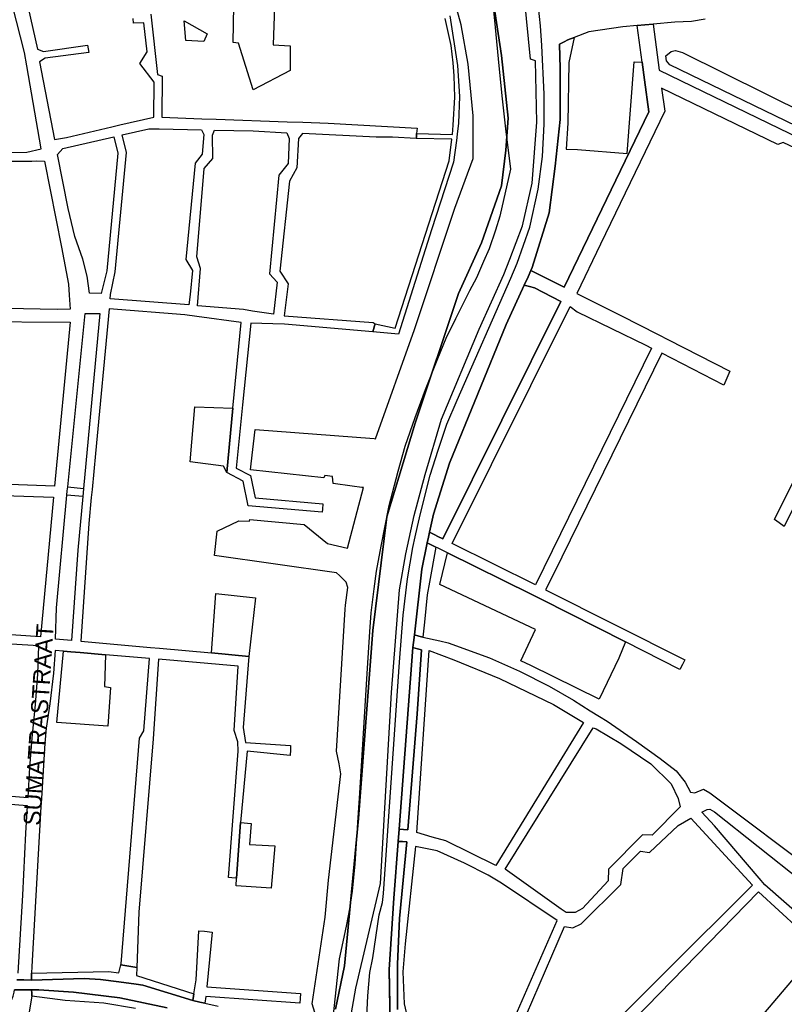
# Model space of a CAD drawing. Header units: metres. Extents: x 89872 to 99175, y 455036 to 468911.
# Tile 88 of 196: x 95121 to 95569, y 464053 to 464629. Entities that reach past the tile are written whole.
import ezdxf
from ezdxf.enums import TextEntityAlignment as Align

# ---------------------------------------------------------------- set-up
doc = ezdxf.new("R2010")
doc.units = ezdxf.units.M
for name, color, linetype in [('Gemeentegrenzen', 7, 'KG-GEMEENTE'), ('Straatnamen', 7, 'Continuous'), ('Wegdeel doorgaand', 1, 'Continuous')]:
    doc.layers.add(name, color=color, linetype=linetype)
doc.layers.add('Waterdeel', color=7, linetype='Continuous', true_color=0x00aaff)
doc.layers.add('Wegdeel', color=7, linetype='Continuous', true_color=0x9a9a9a)
doc.linetypes.add('KG-GEMEENTE', pattern='A,1,-2.25,[5,NLCS.SHX,S=1,R=0,X=0,Y=0],-2.25', length=5.5)

msp = doc.modelspace()

# ---------------------------------------------------------------- linework, layer by layer
at = {"layer": 'Gemeentegrenzen', "flags": 128}
msp.add_lwpolyline([(91985.81, 461811.85), (91972.57, 462039.53), (91971.6, 462056.3), (91967.49, 462128.63), (91962.83, 462210.97), (91960.34, 462254.93), (91958.38, 462287.72), (91957.54, 462303.5), (91953.25, 462376.82), (91949.07, 462450.57), (91945.57, 462510.65), (91945.53, 462511.41), (91944.05, 462536.8), (91939.65, 462613.05), (91939.1, 462623.35), (91938.57, 462631.45), (91938.23, 462636.98), (91937.67, 462642.89), (91936.85, 462652.09), (91936.52, 462654.38), (91935.98, 462657.99), (91935.33, 462663.56), (91934.45, 462669.41), (91933.8, 462674.81), (91933.05, 462679.59), (91932.12, 462684.85), (91931.02, 462690.8), (91930.09, 462696.64), (91928.92, 462701.54), (91927.67, 462706.73), (91926.53, 462711.8), (91925.24, 462717.4), (91923.73, 462722.43), (91922.33, 462727.7), (91920.92, 462732.71), (91919.31, 462738.23), (91915.52, 462749.56), (91913.84, 462754.96), (91910.59, 462763.16), (91900, 462756.63), (91894.27, 462753.1), (91893.41, 462752.56), (91893.08, 462752.35), (91884, 462746.62), (91876.06, 462741.71), (91871.9, 462739.14), (91859.4, 462731.41), (91857.07, 462730.38), (91854.17, 462729.67), (91840.7, 462727.72), (91801.69, 462720.65), (91743.12, 462709.89), (91742.28, 462716.24), (91723.98, 462713.51), (91721.47, 462713.14), (91720.03, 462712.92), (91719.53, 462715.26), (91717.01, 462726.9), (91710.31, 462748.15), (91708.08, 462760.41), (91708.41, 462802.88), (91701.05, 462801.8), (91700.15, 462801.67), (91694.18, 462809.59), (91686.69, 462814.41), (91673.3, 462814.88), (91656.6, 462811.35), (91643.73, 462809.01), (91625.38, 462808.56), (91618.79, 462800.58), (91616.38, 462798.02), (91547.8, 462797.16), (91535.89, 462797.01), (91533.97, 462796.98), (91532.91, 462796.98), (91492.23, 462796.74), (91467.4, 462766.42), (91427.24, 462713.3), (91393.47, 462668.65), (91384.92, 462657.34), (91345.12, 462601.61), (91322.75, 462570.28), (91311.3, 462554.1), (91298.16, 462535.1), (91240.59, 462451.23), (91199.39, 462390.97), (91179.79, 462362.29), (91160.33, 462333.57), (91116.85, 462270.02), (91100.95, 462246.71), (91075.23, 462209.11), (91051.88, 462174.92), (91033.16, 462147.46), (91019.52, 462127.52), (90993.15, 462089.17), (90959.24, 462039.53), (90924.92, 461989.3), (90854.66, 461891.45), (90848.48, 461882.28), (90843.78, 461875.03), (90834.61, 461861.6), (90817.06, 461835.96), (90811.97, 461836.6), (90802.84, 461837.74), (90801.07, 461837.96), (90760.92, 461842.97), (90699.32, 461850.65), (90696.92, 461850.95), (90695.83, 461851.08), (90678.28, 461853.27), (90675.91, 461853.57), (90672.92, 461853.94), (90670.47, 461854.25), (90666.84, 461854.7), (90664.35, 461855.01), (90664.01, 461855.05), (90609.06, 461861.91), (90479.28, 461799.79), (90472.29, 461804.82), (90462.06, 461812.15), (90453.36, 461818.46), (90438.82, 461828.9), (90419.02, 461844.35), (90421.38, 461847.24), (90429.77, 461949.31), (90429.54, 461950.1), (90406.8, 462028.72), (90405.32, 462036.59), (90404.76, 462039.53), (90393.73, 462098.21), (90392.3, 462105.79), (90384.04, 462159.12), (90392.42, 462305.56), (90391.99, 462305.98), (90370.47, 462327.07), (90399.99, 462360.63), (90422.7, 462386.62), (90434.72, 462401.41), (90436.55, 462403.6), (90435.45, 462404.75), (90419.84, 462421.08), (90403.64, 462438.52), (90393.79, 462449.24), (90393.71, 462449.33), (90386.15, 462467.2), (90374.47, 462495.6), (90363.46, 462525.49), (90355.96, 462545.83), (90348.73, 462563.94), (90333.81, 462601.31), (90333.12, 462603.04), (90318.97, 462638.48), (90318.87, 462638.7), (90313.58, 462651.96), (90281.92, 462735.54), (90267.14, 462773.68), (90265.29, 462797.2), (90265.01, 462800.73), (90264.77, 462803.83), (90264.66, 462805.22), (90240.77, 462869.48), (90208.47, 462948.15), (90171.15, 463039.41), (90171.1, 463039.53), (90162.16, 463061.39), (90153.37, 463082.88), (90133.53, 463130.56), (90133.48, 463130.7), (90126.29, 463147.97), (90105.85, 463197.09), (90105.84, 463197.12), (90102.3, 463205.62), (90099.75, 463211.73), (90114.01, 463299.45), (90115.39, 463307.17), (90116.59, 463313.87), (90117.35, 463318.08), (90126.99, 463371.94), (90167.36, 463420.21), (90209.48, 463471.04), (90213.6, 463476.02), (90245.14, 463510.53), (90303.59, 463572.17), (90304.37, 463573), (90450.55, 463727.19), (90461.14, 463738.35), (90463.31, 463740.64), (90464.72, 463742.71), (90536.27, 463847.55), (90538.65, 463851.04), (90562.43, 463885.88), (90582.05, 463914.68), (90599.47, 463940.24), (90600.86, 463942.28), (90601.04, 463942.55), (90640.85, 464000.98), (90667.03, 464039.53), (90691.97, 464076.25), (90692.05, 464076.37), (90694.18, 464079.51), (90701.12, 464089.5), (90701.18, 464089.58), (90702.2, 464091.09), (90703.4, 464092.85), (90714.67, 464109.44), (90725.77, 464125.78), (90726.72, 464127.19), (90740.2, 464147.04), (90762.73, 464180.92), (90765.08, 464184.57), (90771, 464193.76), (90771.42, 464193.23), (90806.89, 464250.06), (90799.19, 464267.98), (90793.58, 464280.07), (90804.61, 464284.92), (90803.81, 464286.83), (90821.67, 464318.03), (90833.48, 464340.07), (90842.17, 464363.91), (90849.47, 464388.53), (90850.9, 464396.71), (90858.13, 464437.99), (90858.63, 464440.87), (90862.59, 464497.94), (90866.13, 464525.28), (90871.25, 464551.16), (90878.53, 464576.98), (90885.23, 464600.76), (90894.69, 464624.16), (90916.23, 464670.78), (90923.29, 464685), (90927.38, 464693.22), (90938.43, 464709.97), (90941.09, 464714), (90957.05, 464733.72), (90973.35, 464753.19), (90989.85, 464772.53), (91044.92, 464827.73), (91063.03, 464849.21), (91079.63, 464871.08), (91092.42, 464893.28), (91103.51, 464916.81), (91112.67, 464940.33), (91120.29, 464963.85), (91127, 464987.97), (91139, 465039.53), (91144.01, 465061.06), (91152.55, 465098.5), (91157.84, 465121.7), (91161.11, 465136.01), (91167.76, 465165.19), (91172.72, 465186.93), (91274.16, 465169.82), (91278.87, 465168.92), (91306.94, 465164.19), (91332.25, 465159.92), (91370.23, 465153.71), (91556.5, 465122.29), (91557.9, 465122.05), (91558.32, 465121.98), (91871.9, 465069.08), (91922.03, 465060.62), (92028.58, 465042.86), (92029.05, 465042.78), (92039.59, 465041.01), (92042.01, 465042.88), (92058.73, 465054.97), (92061.16, 465057.23), (92072.53, 465074.55), (92088.56, 465098.55), (92080.97, 465168.59), (92067.81, 465290.11), (92105.28, 465350.83), (92113.42, 465364.09), (92113.85, 465364.8), (92156.87, 465434.93), (92230.87, 465530.04), (92308.96, 465565.35), (92325.03, 465572.62), (92358.36, 465534.34), (92375.52, 465545.73), (92376.91, 465547.36), (92384.66, 465556.46), (92397.29, 465571.45), (92416.04, 465593.91), (92432.88, 465613.69), (92464.88, 465651.21), (92497.86, 465688.87), (92505.83, 465697.44), (92511.57, 465704.12), (92521.66, 465716.37), (92529.98, 465726.8), (92537.61, 465736.36), (92552.63, 465755.02), (92556.4, 465759.68), (92562.83, 465767.63), (92569.99, 465776.31), (92574, 465780.59), (92577.23, 465784.05), (92588.96, 465795.43), (92608.34, 465813.96), (92622.92, 465827.43), (92631.95, 465835.5), (92640.36, 465842.9), (92646.72, 465848.4), (92649.67, 465851.09), (92655.38, 465856.57), (92659.68, 465860.77), (92669.91, 465871.24), (92675.75, 465876.86), (92679.79, 465880.73), (92688.17, 465888.52), (92695.01, 465895.69), (92697.26, 465898.27), (92704.75, 465907.62), (92710.44, 465915.75), (92715.48, 465923.91), (92725.57, 465940.5), (92746.28, 465971.18), (92753.8, 465982.23), (92759.43, 465990.23), (92765.7, 465998.94), (92769.21, 466003.16), (92773.77, 466008.49), (92780.83, 466016.17), (92794.83, 466030.97), (92802.6, 466039.51), (92802.62, 466039.53), (92809.88, 466047.53), (92816.37, 466054.82), (92821.82, 466061.33), (92828.63, 466069.34), (92835.92, 466079.06), (92842.64, 466088.4), (92855.4, 466105.33), (92855.72, 466105.42), (92856.2, 466105.49), (92856.58, 466105.48), (92857, 466105.46), (92857.27, 466105.4), (92857.62, 466105.29), (92857.92, 466105.17), (92858.19, 466105.04), (92858.49, 466104.84), (92859.04, 466104.43), (92861.97, 466101.77), (92865.72, 466098.37), (92920.24, 466048.9), (92924.01, 466045.52), (92930.57, 466039.62), (92998.61, 466101.64), (93005.84, 466108.13), (93007.72, 466106.77), (93009.32, 466105.61), (93030.87, 466090.03), (93065.85, 466064.82), (93100.67, 466039.53), (93102.63, 466038.11), (93109.36, 466033.25), (93110.1, 466034.21), (93306.23, 465895.87), (93359.76, 465857.43), (93435.05, 465802.05), (93442.08, 465801.87), (93443.29, 465801.85), (93453.92, 465801.63), (93457.86, 465939.66), (93469.43, 465939.2), (93472.19, 465939.09), (93475.38, 465938.96), (93481.54, 465938.72), (93483.27, 465938.65), (93484.14, 465938.62), (93485.57, 465938.11), (93486.41, 465937.57), (93494.85, 465922.09), (93504.14, 465904.63), (93508.62, 465897.95), (93513.13, 465894.34), (93520.95, 465889.78), (93530.99, 465883.82), (93532.52, 465882.69), (93535.59, 465878.57), (93538.2, 465872.98), (93542.8, 465865.6), (93545.32, 465862.19), (93550.73, 465857.44), (93558, 465851.82), (93581.85, 465842.2), (93589.8, 465836.36), (93596, 465832.33), (93604.61, 465824.42), (93611.17, 465817.58), (93626.64, 465799), (93639.91, 465783.23), (93651.14, 465769.83), (93670.29, 465745.71), (93684.46, 465727.85), (93694.85, 465714.77), (93712.32, 465692.69), (93728.2, 465671.99), (93747.98, 465645.79), (93761.04, 465629.12), (93766.29, 465628.08), (93771.39, 465626.55), (93776.82, 465625.79), (93788.1, 465624.27), (93792.4, 465621.55), (93838.86, 465642.65), (93852.5, 465660.67), (93871.9, 465686.31), (93875.58, 465691.17), (93878.32, 465694.79), (93890.16, 465710.98), (93902.12, 465728.33), (93905.89, 465733.99), (93919.17, 465753.96), (93935.19, 465778.88), (93943.9, 465792.43), (93948.65, 465800.04), (93970.06, 465836.53), (93970.54, 465837.4), (93971.35, 465838.89), (93989.07, 465871.24), (93993.85, 465879.98), (94010.83, 465914.78), (94036.3, 465967.7), (94036.96, 465969.06), (94053.84, 466007.74), (94056.01, 466013.14), (94057.82, 466017.96), (94065.93, 466039.53), (94071.93, 466055.52), (94073.83, 466060.66), (94078.67, 466074.57), (94085.46, 466094.06), (94093.55, 466118.42), (94094.92, 466122.53), (94102.3, 466146.15), (94103.67, 466150.8), (94110.42, 466174.94), (94113.71, 466186.71), (94121.68, 466216.88), (94125.59, 466232.1), (94127.77, 466240.59), (94137.96, 466288.64), (94144.53, 466331.52), (94144.93, 466334.98), (94145.41, 466339.09), (94145.82, 466342.66), (94151.42, 466390.75), (94153.23, 466390.7), (94157.6, 466460.9), (94159.9, 466526.21), (94159.35, 466560.42), (94158.49, 466578.41), (94170.96, 466578.54), (94209.06, 466578.94), (94214.84, 466579), (94215.89, 466579.01), (94219.52, 466579.05), (94240.71, 466579.18), (94241.51, 466579.18), (94263.35, 466579.32), (94263.77, 466579.32), (94282.32, 466579.43), (94323.27, 466579.65), (94379.32, 466580.31), (94401.36, 466585.53), (94402.65, 466586.01), (94419.81, 466593.87), (94424.57, 466597.31), (94434.77, 466604.54), (94443.71, 466610.91), (94446.73, 466613.07), (94447.21, 466613.41), (94452.88, 466617.46), (94455.64, 466618.85), (94468.76, 466625.48), (94489.19, 466633.87), (94509.41, 466639.35), (94528.78, 466642.95), (94558.66, 466645.13), (94568.59, 466644.46), (94591.46, 466642.45), (94597.53, 466641.07), (94607.95, 466639.18), (94627.5, 466635), (94700, 466615.5), (94735, 466606.5), (94916, 466566.5), (94919.73, 466565.74), (94955, 466558.5), (94960.94, 466557.34), (94964.2, 466556.71), (94965.83, 466558.34), (94967.61, 466560.24), (95049.67, 466540.64), (95076.19, 466534.31), (95121, 466523.72), (95162.95, 466513.62), (95181.07, 466509.25), (95206.54, 466503.31), (95252.02, 466491.75), (95295.53, 466480.7), (95302.45, 466479.13), (95324.97, 466472.76), (95370.65, 466460.17), (95399.23, 466452.31), (95479.68, 466427.72), (95495.6, 466422.85), (95497.02, 466422.44), (95500.31, 466421.48), (95521.54, 466414.36), (95521.72, 466414.3), (95578.37, 466395.31), (95578.38, 466395.16), (95578.82, 466390.43), (95579.2, 466386.47), (95579.25, 466385.66), (95579.74, 466378.15), (95579.76, 466373.01), (95579.77, 466370.42), (95579.73, 466368.56), (95579.7, 466366.73), (95579.55, 466358.34), (95579.25, 466356.16), (95579.19, 466355.76), (95578.88, 466353.52), (95578.85, 466353.31), (95576.38, 466342.92), (95574.98, 466330.93), (95574.45, 466318.83), (95574.73, 466296.11), (95575.17, 466266.8), (95575.16, 466263.45), (95574.33, 466256.64), (95572.45, 466246.32), (95570.27, 466235.69), (95567.02, 466224.62), (95557.98, 466194.3), (95552.98, 466177.27), (95549.34, 466166.34), (95547.1, 466160.72), (95545.34, 466154.12), (95542, 466138.28), (95539.78, 466125.62), (95539.36, 466123.58), (95537.12, 466114.76), (95535.79, 466105.96), (95534.78, 466098.22), (95534.13, 466088.41), (95533.79, 466082.76), (95533.54, 466078.91), (95530.66, 466058.4), (95529.12, 466043.77), (95528.98, 466039.53), (95528.97, 466039.12), (95530.32, 466010.37), (95530.62, 466007.24), (95531.17, 466003.97), (95531.78, 466000.6), (95540.13, 465977.94), (95544.77, 465965.04), (95546.23, 465960.02), (95549.07, 465951.74), (95550.04, 465947.53), (95550.97, 465942.66), (95552.42, 465934.03), (95552.68, 465931.95), (95553.53, 465925.61), (95554.12, 465921.5), (95556.73, 465908.18), (95558.94, 465897.06), (95560.33, 465890.16), (95561.4, 465883.69), (95562.18, 465878.87), (95562.57, 465875.79), (95562.89, 465866.79), (95563.3, 465854.63), (95563.55, 465848.28), (95563.55, 465843.26), (95563.6, 465835.56), (95563.61, 465832.46), (95563.31, 465827.46), (95562.96, 465822.22), (95562.3, 465816.61), (95561.77, 465812.67), (95560.32, 465803.53), (95559.52, 465798.89), (95558.78, 465795.56), (95553.78, 465772.56), (95551.91, 465764.15), (95550.5, 465757.21), (95548.74, 465750.32), (95547.3, 465744.37), (95546.46, 465740.94), (95543.92, 465732.87), (95540.23, 465722.02), (95539.71, 465720.56), (95539.09, 465716.02), (95538.47, 465711.26), (95536.77, 465702.24), (95527.92, 465670.67), (95527.84, 465668.95), (95527.7, 465667.03), (95528.82, 465658.18), (95531.91, 465635.75), (95537.16, 465601.96), (95537.52, 465600), (95537.96, 465597.87), (95540.35, 465589.87), (95543.94, 465578.1), (95546.47, 465570.53), (95553.13, 465554.75), (95567.64, 465520.24), (95573.21, 465505.84), (95574.45, 465501.86), (95575.55, 465498.07), (95576.32, 465494.08), (95576.62, 465490.2), (95576.79, 465485.95), (95576.96, 465481.99), (95576.94, 465478.22), (95576.51, 465474.48), (95576.09, 465472.29), (95575.37, 465469.6), (95574.08, 465465.33), (95572.6, 465461.08), (95571.42, 465458.18), (95570.11, 465455.28), (95568.34, 465451.92), (95565.89, 465448.07), (95565.58, 465447.53), (95562.52, 465440.39), (95559.07, 465433.06), (95540.84, 465399.48), (95523.65, 465368.23), (95516.81, 465356.01), (95511.85, 465347.89), (95492.52, 465317.33), (95486.36, 465307.5), (95480.59, 465297.94), (95479.77, 465296.75), (95477.89, 465294.01), (95477.47, 465293.39), (95474.71, 465289.14), (95468.37, 465278.85), (95458.8, 465263.96), (95447.6, 465249.33), (95444.94, 465246.39), (95423.24, 465225.43), (95398.04, 465200.76), (95373.2, 465175.41), (95363.98, 465165), (95359.15, 465158.83), (95346.67, 465140.48), (95339.62, 465123.09), (95339.26, 465121.58), (95339.18, 465121.24), (95334.55, 465081.47), (95341.66, 465053.51), (95345.02, 465039.53), (95348.03, 465026.98), (95349.31, 465022.05), (95356.2, 465000), (95365.4, 464970.54), (95381.79, 464806.72), (95385.02, 464770.86), (95387.49, 464748.32), (95390.41, 464718.29), (95392.34, 464697.86), (95394.99, 464671.19), (95397.14, 464648.62), (95399.53, 464624.71), (95401.63, 464602.45), (95403.59, 464583.03), (95405.53, 464565.38), (95408.42, 464541.95), (95402.27, 464514.29), (95399.71, 464506.14), (95396, 464495.22), (95392.73, 464487.76), (95388.49, 464478.32), (95384.48, 464470.56), (95376.24, 464454.26), (95370.72, 464442.66), (95365.78, 464430.78), (95358.53, 464412.74), (95352.49, 464396.26), (95346.71, 464379.44), (95342.53, 464364.85), (95337.15, 464344.05), (95332.52, 464321.23), (95329.92, 464306.43), (95328.5, 464296.12), (95326.71, 464282.12), (95326, 464271.02), (95324.59, 464249.71), (95320.1, 464176.63), (95318.9, 464159.43), (95318.29, 464150), (95317.32, 464135.22), (95315.89, 464119.26), (95314.25, 464108.78), (95312.59, 464099.71), (95310.39, 464089.6), (95308.2, 464079.59), (95303.92, 464039.53), (95303.57, 464036.29), (95301.26, 464026.09), (95299.28, 464017.67), (95299.7, 464009.14), (95300.39, 464004.82), (95300.41, 464004.65), (95301.12, 464001.68), (95302.34, 463997.54), (95304.62, 463991.84), (95307.55, 463986.46), (95310.75, 463981.69), (95314.99, 463977.11), (95320.94, 463971.02), (95331.81, 463960.54), (95359.48, 463931.58), (95381.27, 463908.82), (95403.65, 463884.27), (95431.79, 463853.53), (95455.46, 463827.96), (95466.68, 463815.34), (95502.46, 463776.61), (95532.68, 463744.19), (95547.03, 463729.25), (95563.9, 463711.87), (95579.55, 463695.82), (95589.54, 463685.3), (95600.69, 463673.67), (95610.21, 463663.67), (95617.15, 463656.6), (95628.25, 463643.69), (95639.94, 463629.57), (95649.37, 463617.44), (95657.97, 463605.63), (95666.29, 463594.26), (95674.77, 463581.25), (95681.69, 463570.07), (95689.15, 463556.53), (95695.8, 463543.74), (95701.56, 463532.04), (95707.3, 463519.64), (95712.61, 463507.25), (95717.22, 463494.89), (95721.94, 463481.96), (95726.25, 463469.18), (95729.73, 463456.86), (95733.65, 463443.47), (95736.72, 463431.45), (95739.62, 463418.44), (95745.12, 463383.87), (95747.24, 463369.95), (95749.45, 463354.91), (95750.98, 463338.88), (95752.46, 463322.34), (95754.03, 463308.55), (95756.14, 463293.1), (95758.26, 463276.49), (95760.29, 463260.4), (95762.38, 463245.18), (95764.92, 463229.99), (95767.11, 463215.76), (95769.04, 463205.23), (95771.78, 463190.86), (95774.47, 463176.59), (95777.4, 463162.1), (95779.82, 463148.83), (95783.17, 463133.08), (95785.7, 463120.22), (95789.51, 463102.67), (95800.23, 463039.53), (95801.15, 463034.11), (95808.28, 462989.38), (95816.21, 462948.6), (95822.09, 462914.33), (95830.21, 462870.66), (95840.79, 462822.54), (95848.68, 462791.26), (95856.28, 462759.18), (95863, 462728.44), (95868.03, 462705.46), (95871.9, 462690.57), (95880.9, 462655.94), (95891.2, 462609.73), (95902.59, 462560.92), (95903.74, 462555.46), (95913.19, 462510.87), (95919.28, 462490.65), (95920.63, 462486.29), (95909.41, 462481.41), (95909.91, 462479.61), (95909.27, 462479.33), (95905.81, 462477.83), (95905.48, 462478.58), (95900.36, 462476.31), (95871.9, 462463.72), (95867.59, 462461.81), (95857.03, 462457.14), (95848.4, 462453.32), (95846.91, 462452.66), (95834.55, 462447.19), (95826.84, 462443.75), (95826.33, 462443.52), (95823.48, 462442.25), (95819.82, 462440.62), (95806.01, 462434.47), (95783.17, 462424.31), (95760.34, 462414.13), (95714.69, 462393.78), (95690.96, 462383.13), (95662.53, 462370.21), (95633.33, 462356.49), (95602.21, 462341.3), (95578.89, 462329.38), (95575.85, 462327.82), (95554.1, 462316.19), (95541.15, 462309.03), (95526.13, 462300.53), (95513.34, 462293.09), (95496.4, 462282.98), (95481.94, 462274.11), (95466.47, 462264.26), (95454.63, 462256.1), (95434.43, 462241.75), (95416.45, 462228.55), (95394.75, 462212.05), (95389.26, 462207.73), (95370.73, 462193.15), (95368.87, 462191.67), (95369.48, 462190.88), (95369.09, 462190.56), (95368.1, 462191.76), (95366.98, 462190.84), (95366.65, 462191.24), (95365.99, 462192.05), (95347.74, 462177.1), (95335.45, 462166.79), (95305.84, 462140.56), (95277.11, 462113.55), (95261.47, 462100.73), (95241.53, 462081.98), (95228.52, 462069.75), (95221.58, 462063.22), (95203.07, 462043.03), (95199.88, 462039.53), (95175.71, 462013.01), (95154.67, 461988.39), (95142.48, 461973.61), (95126.8, 461954.23), (95111.13, 461934.85), (95101.93, 461923.06), (95084.08, 461899.01), (95065.19, 461871.33), (95044.83, 461840.97), (95034.77, 461826.04), (95016.41, 461798.16), (94997.39, 461770.54), (94998.3, 461770.04), (95003.14, 461767.38), (95034.37, 461750.23), (95077.96, 461726.07), (95081.36, 461723.94), (95167.44, 461678.98), (95166.77, 461678.47), (95161.23, 461673.92), (95169.8, 461669.24), (95169.06, 461668.64), (95163.22, 461663.95), (95152.82, 461655.57), (95147.19, 461650.97), (95131.9, 461638.89), (95115.93, 461626.14), (95101.08, 461614.34), (95100.03, 461613.51), (95084.11, 461600.97), (95069.83, 461589.95), (95056.22, 461579.19), (95049.96, 461574.14), (95034.42, 461561.79), (95023.08, 461553.31), (95017.31, 461548.99), (94998.51, 461534.46), (94992.09, 461528.74), (94984.51, 461522.67), (94965.78, 461505.96), (94939.61, 461483.94), (94919.01, 461467.23), (94897.04, 461449.17), (94873.46, 461429.5), (94856.43, 461415.88), (94838.21, 461401.58), (94815.01, 461383.45), (94795.62, 461367.85), (94790.33, 461363.12), (94770.87, 461346.88), (94754.13, 461331.97), (94722.31, 461304.51), (94682.92, 461272.33), (94656.54, 461251.2), (94640.69, 461238.37), (94616.64, 461218.49), (94589.37, 461197.16), (94574.19, 461185.52), (94552.62, 461168.48), (94547.32, 461164.27), (94518.9, 461141.12), (94505.3, 461130.77), (94495.14, 461123.18), (94480.84, 461111.32), (94472.12, 461103.84), (94456.75, 461090.7), (94443.65, 461079.53), (94438.38, 461074.7), (94435.1, 461071.26), (94432.67, 461068.63), (94426.74, 461061.67), (94423.24, 461058.7), (94418.9, 461055.33), (94410.89, 461051.13), (94406.71, 461048.42), (94404.43, 461046.56), (94395.45, 461039.53), (94390.62, 461035.75), (94363.61, 461014.68), (94333.22, 460990.56), (94311.5, 460973.29), (94296.62, 460961.2), (94279.16, 460946.76), (94256.08, 460927.62), (94237.84, 460912.89), (94228.8, 460905.45), (94208.07, 460887.46), (94191.68, 460873.78), (94173.6, 460858.78), (94158.61, 460846.77), (94141.13, 460832.84), (94123.98, 460819.3), (94110.48, 460808.98), (94093.38, 460795.66), (94085.02, 460788.88), (94076.97, 460782.08), (94064.25, 460771.51), (94048.28, 460757.82), (94033.55, 460746.49), (94016.61, 460733.42), (93999.95, 460719.99), (93973.59, 460699.28), (93972.51, 460698.4), (93969.13, 460695.67), (93969.06, 460695.62), (93936.44, 460669.08), (93937.4, 460667.46), (93881.86, 460622.62), (93877.48, 460619.09), (93871.9, 460614.58), (93849.36, 460596.39), (93844.03, 460592.08), (93822.59, 460574.78), (93822, 460574.28), (93780.04, 460537.93), (93773.53, 460532.43), (93747.56, 460509.6), (93701.46, 460469.06), (93661.61, 460434.02), (93557.94, 460380.06), (93475.78, 460337.73), (93428.58, 460312.93), (93393.7, 460292.89), (93386.88, 460286.74), (93366.1, 460267.64), (93329.61, 460233.85), (93295.16, 460201.73), (93249.43, 460159.19), (93201.19, 460114.23), (93156.33, 460072.2), (93121.09, 460039.53), (93110.85, 460030.04), (93077.29, 459999.15), (93042.01, 459967.24), (93015.14, 459942.77), (93012.55, 459940.42), (92988.16, 459918.01), (92963.08, 459895.19), (92946.15, 459881.13), (92782.13, 459730.55), (92702.35, 459657.95), (92657.84, 459618.97), (92635.21, 459597.77), (92385.94, 459364.34), (92380.03, 459374.16), (92339.89, 459440.92), (92348.47, 459531.52), (92356.69, 459618.32), (92356.7, 459618.4), (92345.49, 459732.65), (92343.41, 459753.78), (92343.42, 459753.93), (92344.95, 459799.96), (92347.14, 459866.13), (92347.45, 459866.32), (92390.27, 459893), (92305.29, 460039.53), (92299.44, 460049.62), (92296.84, 460054.11), (92204.91, 460208.88), (92204.74, 460209.17), (92203.57, 460211.12), (92203.11, 460211.9), (92202.04, 460213.69), (92074.83, 460426.49), (92068.94, 460436.46), (92022.86, 460411.71), (91987.38, 460473), (91980.24, 460485.33), (91965.51, 460472.78), (91965.41, 460472.65), (91961.16, 460467.16), (91956.5, 460461.14), (91956.36, 460460.96), (91948.56, 460451.25), (91953.2, 460437.7), (91953.84, 460435.8), (91956.76, 460427.29), (91957.73, 460424.45), (91956.75, 460422.95), (91939.1, 460395.78), (91938.87, 460395.41), (91919.58, 460364.85), (91948.83, 460302.52), (91948.45, 460302.16), (91908.63, 460265.19), (91871.9, 460231.08), (91863.71, 460223.48), (91829.97, 460279.74), (91829.67, 460280.23), (91824.63, 460288.64), (91824.61, 460288.68), (91824.4, 460289.03), (91816.79, 460301.72), (91819.64, 460305.48), (91829.93, 460321.17), (91840.6, 460338.46), (91845.85, 460348.55), (91856.88, 460373.76), (91871.66, 460405.5), (91871.9, 460405.98), (91891.75, 460446.44), (91905.99, 460473.46), (91918.5, 460493.59), (91929.18, 460509.93), (91940.22, 460529), (91946.76, 460540.9), (91957.89, 460561.15), (91970.98, 460586.91), (91984.68, 460613.63), (91992.01, 460627.85), (92013.25, 460661.97), (92030.97, 460684.81), (92049.21, 460710.73), (92062.29, 460727.44), (92078, 460757.65), (92087.66, 460777.01), (92094.36, 460790.92), (92097.57, 460800.37), (92103.1, 460814.82), (92109.13, 460832.66), (92119.53, 460865.73), (92126.14, 460896.84), (92127.49, 460905.43), (92129.76, 460914.39), (92135.36, 460943.2), (92138.27, 460952.72), (92138.66, 460953.98), (92144.24, 460972.64), (92149.57, 460992.54), (92152.6, 461007.14), (92152.85, 461008.6), (92153.66, 461013.38), (92154.53, 461022.02), (92155.2, 461033.98), (92155.35, 461039.53), (92155.37, 461040.14), (92155.18, 461046.41), (92153.51, 461061.42), (92153.05, 461064.92), (92148.5, 461088.24), (92145.82, 461096.61), (92144.56, 461099.71), (92141.5, 461106.31), (92139.14, 461111.06), (92132.03, 461124.88), (92109.74, 461163.87), (92092.42, 461195.41), (92092.34, 461195.54), (92083.07, 461212.42), (92058.11, 461258.26), (92044.3, 461284.17), (92033.78, 461306.12), (92029.8, 461315.54), (92025.18, 461327.02), (92022.62, 461334.88), (92020.9, 461340.66), (92018.29, 461349.73), (92016.77, 461356.21), (92014.96, 461364.94), (92013.81, 461370.99), (92013.14, 461376.04), (92011.98, 461385.86), (92009.83, 461406.51), (92009.04, 461414.38), (92008.45, 461422), (92008.08, 461428.85), (92006.61, 461452.41), (92005.98, 461462.23), (92005.07, 461481.07), (92002.65, 461522.01), (92001.21, 461544.76), (91999.79, 461569.43), (91996.21, 461634.32), (91993.76, 461676.13), (91993.28, 461684.3), (91985.81, 461811.85)], close=True, dxfattribs=at)
at = {"layer": 'Waterdeel', "lineweight": -3}
for p, q in [((95246.28, 464616.08), (95246.65, 464637.4)), ((95270.29, 464637.15), (95269.55, 464614.73)), ((95218.56, 464617.1), (95217.6, 464628.7)), ((95217.6, 464628.7), (95231.02, 464621.16)), ((95231.02, 464621.16), (95229.04, 464616.62)), ((95229.04, 464616.62), (95218.56, 464617.1)), ((95249.22, 464615.59), (95246.28, 464616.08)), ((95257.92, 464588.27), (95249.22, 464615.59)), ((95269.55, 464614.73), (95279.58, 464614.01)), ((95279.58, 464614.01), (95279.6, 464599.66)), ((95499.4, 464608.14), (95502.4, 464610.73)), ((95499.73, 464605.23), (95499.4, 464608.14)), ((95502.4, 464610.73), (95504.05, 464611.13)), ((95504.05, 464611.13), (95505.06, 464611.38)), ((95505.06, 464611.38), (95509.07, 464610.08)), ((95509.07, 464610.08), (95626.13, 464552.19)), ((95501.73, 464602.97), (95499.73, 464605.23)), ((95609.46, 464550.57), (95501.73, 464602.97)), ((95279.6, 464599.66), (95257.92, 464588.27))]:
    msp.add_line(p, q, dxfattribs=at)
for points in [[(95306.04, 464050.19), (95311.42, 464075.53), (95319.44, 464161.66), (95327.85, 464271.81), (95336.02, 464338.34), (95352.61, 464393.09), (95378.02, 464469.09), (95391.6, 464498.81), (95403.12, 464532.09), (95405.82, 464552.91), (95407.05, 464571.69), (95403.27, 464608.38), (95394.85, 464664.03), (95387.53, 464703.06), (95377.86, 464758.56), (95376.99, 464836.72), (95370.82, 464891.88), (95367.48, 464923.97), (95359.83, 464969)], [(95359.83, 464969), (95367.48, 464923.97), (95370.82, 464891.88), (95376.99, 464836.72), (95377.86, 464758.56), (95387.53, 464703.06), (95394.85, 464664.03), (95403.27, 464608.38), (95407.05, 464571.69), (95405.82, 464552.91), (95403.12, 464532.09), (95391.6, 464498.81), (95378.02, 464469.09), (95352.61, 464393.09), (95336.02, 464338.34), (95327.85, 464271.81), (95319.44, 464161.66), (95311.42, 464075.53), (95306.04, 464050.19)], [(95314.59, 464043.55), (95317.89, 464062.42), (95332.35, 464123.66), (95338.8, 464235.51), (95343.57, 464295.57), (95347.19, 464316.63), (95352.13, 464339.01), (95358.63, 464363.2), (95368.18, 464395.44), (95390.19, 464448.22), (95404.5, 464480.1), (95408.18, 464489.16), (95415.48, 464508.66), (95421.24, 464533.65), (95423.9, 464569.43), (95423.05, 464605.35), (95420.2, 464606.3), (95413.44, 464675.83)], [(95296.95, 464038.65), (95292.42, 464053.23), (95299.96, 464103.94), (95302.04, 464125.57), (95309.2, 464187.78), (95308.27, 464193.66), (95306.61, 464201.15), (95311.79, 464284.27), (95311.93, 464286.52), (95313.26, 464296.87), (95312.37, 464300.1), (95308.37, 464303.98), (95306.6, 464305.49), (95235.23, 464315.69), (95236.74, 464329.96), (95249.55, 464336.05), (95255.8, 464335.73), (95255.91, 464336.83), (95287.7, 464333.74), (95301.39, 464322.81), (95313.13, 464320.06), (95322.37, 464355.44), (95321.57, 464355.56), (95315.78, 464356.33), (95304.63, 464357.92), (95304.33, 464362), (95299.82, 464362.59), (95299.22, 464361.13), (95256.26, 464365.79), (95256.66, 464369.26), (95258.97, 464389.39), (95328.71, 464384.1), (95329.47, 464384.03), (95352.34, 464447.97), (95375.83, 464518.98), (95386.64, 464548.09), (95386.64, 464573.04), (95383.73, 464603.4), (95379.57, 464626.28), (95374.17, 464646.24)]]:
    msp.add_lwpolyline(points, dxfattribs=at)
at = {"layer": 'Wegdeel'}
for p, q in [((95373.03, 464631.63), (95377.48, 464602.49)), ((95373.67, 464614.18), (95370.24, 464630.04)), ((95374.97, 464604.04), (95373.67, 464614.18)), ((95437.23, 464615.02), (95439.8, 464616.4)), ((95437.46, 464600.75), (95437.23, 464615.02)), ((95439.8, 464616.4), (95442.12, 464617.64)), ((95442.12, 464617.64), (95445.65, 464618.99)), ((95445.65, 464618.99), (95442.7, 464604.24)), ((95375.49, 464596.45), (95374.97, 464604.04)), ((95377.48, 464602.49), (95378.71, 464584.39)), ((95442.7, 464604.24), (95442.12, 464568.7)), ((95476.69, 464551.11), (95480.93, 464604.62)), ((95480.93, 464604.62), (95485.54, 464604.55)), ((95485.54, 464604.55), (95486.93, 464594.18)), ((95375.9, 464583.98), (95375.49, 464596.45)), ((95437.46, 464571.03), (95437.46, 464600.75)), ((95486.93, 464594.18), (95489.44, 464575.52)), ((95374.91, 464567.7), (95375.9, 464583.98)), ((95378.71, 464584.39), (95378.06, 464568.7)), ((95489.44, 464575.52), (95439.85, 464472.84)), ((95374.45, 464562.24), (95374.91, 464567.7)), ((95378.06, 464568.7), (95377.25, 464562.33)), ((95434.55, 464543.65), (95437.46, 464571.03)), ((95442.12, 464568.7), (95441.02, 464553.65)), ((95353.38, 464560.72), (95353.54, 464562.74)), ((95353.54, 464562.74), (95374.45, 464562.24)), ((95377.25, 464562.33), (95376.78, 464558.68)), ((95353.3, 464559.8), (95353.38, 464560.72)), ((95374.24, 464559.33), (95353.3, 464559.8)), ((95372.58, 464546.65), (95374.24, 464559.33)), ((95376.78, 464558.68), (95375.15, 464545.98)), ((95441.02, 464553.65), (95447.76, 464553.4)), ((95447.76, 464553.4), (95476.69, 464551.11)), ((95340.97, 464448.72), (95372.58, 464546.65)), ((95375.15, 464545.98), (95362.34, 464506.36)), ((95431.06, 464516.27), (95434.55, 464543.65)), ((95421.16, 464484.22), (95431.06, 464516.27)), ((95362.34, 464506.36), (95343.01, 464445.17)), ((95420.4, 464482.56), (95421.16, 464484.22)), ((95422.68, 464481.42), (95420.4, 464482.56)), ((95425.89, 464479.82), (95422.68, 464481.42)), ((95439.85, 464472.84), (95425.89, 464479.82)), ((95406.02, 464451.01), (95416.51, 464474.04)), ((95416.51, 464474.04), (95419.54, 464473.2)), ((95419.54, 464473.2), (95422.54, 464472.38)), ((95422.54, 464472.38), (95437.98, 464464.33)), ((95437.98, 464464.33), (95368.79, 464325.46)), ((95327.88, 464446.64), (95328.26, 464447.93)), ((95343.01, 464445.17), (95327.88, 464446.64)), ((95328.26, 464447.93), (95328.88, 464450.09)), ((95328.88, 464450.09), (95329.23, 464451.29)), ((95329.23, 464451.29), (95340.97, 464448.72)), ((95372.82, 464369.83), (95406.02, 464451.01)), ((95221.11, 464370.45), (95223.79, 464402.74)), ((95223.79, 464402.74), (95246.02, 464401.88)), ((95246.02, 464401.88), (95242.4, 464364.23)), ((95240.44, 464367.89), (95221.11, 464370.45)), ((95242.4, 464364.23), (95240.44, 464367.89)), ((95363.32, 464339.82), (95372.82, 464369.83)), ((95149.1, 464353.6), (95149.34, 464355.92)), ((95149.34, 464355.92), (95158.66, 464354.83)), ((95158.66, 464354.83), (95158.45, 464352.46)), ((95148.84, 464351.08), (95149.1, 464353.6)), ((95158.23, 464350.16), (95148.84, 464351.08)), ((95158.45, 464352.46), (95158.23, 464350.16)), ((95361.08, 464329.28), (95363.32, 464339.82)), ((95364.11, 464327.78), (95361.08, 464329.28)), ((95366.01, 464326.84), (95364.11, 464327.78)), ((95368.79, 464325.46), (95366.01, 464326.84)), ((95356.5, 464307.71), (95359.77, 464323.12)), ((95359.77, 464323.12), (95362.5, 464321.77)), ((95364.87, 464320.6), (95361.12, 464300)), ((95362.5, 464321.77), (95364.87, 464320.6)), ((95367.2, 464298.67), (95371.54, 464317.29)), ((95371.54, 464317.29), (95420.47, 464293.04)), ((95352.29, 464269.2), (95356.5, 464307.71)), ((95361.12, 464300), (95359.77, 464292.58)), ((95423.11, 464272.32), (95367.2, 464298.67)), ((95233.41, 464258.7), (95236.09, 464293.46)), ((95236.09, 464293.46), (95259.21, 464290.87)), ((95259.21, 464290.87), (95255.31, 464256.59)), ((95359.77, 464292.58), (95358.1, 464276.72)), ((95420.47, 464293.04), (95426.35, 464290.12)), ((95426.35, 464290.12), (95475.8, 464265.07)), ((95358.1, 464276.72), (95357.12, 464267.81)), ((95354.91, 464268.44), (95352.29, 464269.2)), ((95357.12, 464267.81), (95354.91, 464268.44)), ((95414.51, 464254.09), (95423.11, 464272.32)), ((95343.27, 464155.42), (95351.39, 464261.89)), ((95351.39, 464261.89), (95354.09, 464261.08)), ((95475.8, 464265.07), (95471.91, 464255.62)), ((95142.99, 464217.99), (95146.93, 464259.71)), ((95146.93, 464259.71), (95151.21, 464259.34)), ((95151.21, 464259.34), (95156.69, 464258.86)), ((95156.69, 464258.86), (95171.51, 464257.59)), ((95171.51, 464257.59), (95170.8, 464238.94)), ((95255.31, 464256.59), (95233.41, 464258.7)), ((95356.43, 464260.39), (95353.79, 464222.95)), ((95354.09, 464261.08), (95356.43, 464260.39)), ((95420.38, 464251.33), (95414.51, 464254.09)), ((95460.27, 464231.64), (95420.38, 464251.33)), ((95471.91, 464255.62), (95460.27, 464231.64)), ((95170.8, 464238.94), (95174.47, 464238.45)), ((95174.47, 464238.45), (95172.88, 464215.78)), ((95353.79, 464222.95), (95348.4, 464155.06)), ((95172.88, 464215.78), (95142.99, 464217.99)), ((95248.1, 464126.83), (95250.51, 464159.28)), ((95250.51, 464159.28), (95256.63, 464158.81)), ((95256.63, 464158.81), (95255.77, 464146.56)), ((95345.83, 464155.24), (95343.27, 464155.42)), ((95348.4, 464155.06), (95345.83, 464155.24)), ((95255.77, 464146.56), (95270.59, 464145.7)), ((95340.2, 464115.13), (95342.73, 464148.34)), ((95342.73, 464148.34), (95345.31, 464148.19)), ((95347.82, 464148.05), (95343.46, 464103.16)), ((95345.31, 464148.19), (95347.82, 464148.05)), ((95270.59, 464145.7), (95268.51, 464120.95)), ((95247.93, 464122.3), (95248.1, 464126.83)), ((95268.51, 464120.95), (95247.93, 464122.3)), ((95337.48, 464073.24), (95340.2, 464115.13)), ((95343.46, 464103.16), (95342.37, 464076.51)), ((95224.5, 464067.28), (95226.17, 464096.01)), ((95226.17, 464096.01), (95229.5, 464095.67)), ((95229.5, 464095.67), (95233.81, 464095.22)), ((95233.81, 464095.22), (95230.75, 464063.12)), ((95128.18, 464071.11), (95173.22, 464072.13)), ((95173.22, 464072.13), (95179.27, 464071.38)), ((95179.27, 464071.38), (95180.48, 464076)), ((95180.48, 464076), (95185.11, 464075.25)), ((95185.11, 464075.25), (95189.73, 464074.5)), ((95189.73, 464074.5), (95189.54, 464069.71)), ((95338.24, 464032.12), (95337.48, 464073.24)), ((95342.37, 464076.51), (95342.37, 464049.85)), ((95128.19, 464069.61), (95128.18, 464071.11)), ((95128.21, 464067.17), (95128.19, 464069.61)), ((95158.9, 464068.12), (95128.21, 464067.17)), ((95168.59, 464067.52), (95158.9, 464068.12)), ((95179.19, 464066.08), (95168.59, 464067.52)), ((95189.47, 464064.69), (95179.19, 464066.08)), ((95189.54, 464069.71), (95223.15, 464059.08)), ((95223.15, 464059.08), (95224.5, 464067.28)), ((95128.28, 464059.47), (95128.27, 464061.42)), ((95128.27, 464061.42), (95132.53, 464061.41)), ((95132.53, 464061.41), (95152.69, 464059.99)), ((95152.69, 464059.99), (95179.88, 464056.65)), ((95193.26, 464064.17), (95189.47, 464064.69)), ((95222.66, 464055.16), (95193.26, 464064.17)), ((95230.75, 464063.12), (95285.62, 464059.2)), ((95128.3, 464057.68), (95128.28, 464059.47)), ((95147.85, 464055.19), (95128.3, 464057.68)), ((95170.49, 464053.59), (95147.85, 464055.19)), ((95179.88, 464056.65), (95207.48, 464050.79)), ((95222.66, 464055.16), (95222.99, 464057.74)), ((95222.99, 464057.74), (95222.66, 464055.16)), ((95226.62, 464054.24), (95222.66, 464055.16)), ((95222.99, 464057.74), (95223.15, 464059.08)), ((95223.15, 464059.08), (95222.99, 464057.74)), ((95229.52, 464053.56), (95226.62, 464054.24)), ((95230.13, 464057.48), (95229.52, 464053.56)), ((95285.26, 464053.56), (95230.13, 464057.48)), ((95285.43, 464056.31), (95285.26, 464053.56)), ((95285.62, 464059.2), (95285.43, 464056.31)), ((95189.13, 464050.39), (95170.49, 464053.59))]:
    msp.add_line(p, q, dxfattribs=at)
for points in [[(95094.58, 464551.51), (95125.51, 464551.76), (95133.86, 464553.85), (95125.47, 464602.26), (95124, 464610.1), (95109.92, 464666.17)], [(95124.86, 464642.53), (95131.72, 464612.19), (95135.24, 464610.81), (95161.01, 464614.48), (95161.33, 464612.28), (95161.64, 464610.11), (95136.22, 464606.93), (95132.94, 464604.71), (95141.7, 464559.19), (95148.56, 464560.42), (95175.09, 464566.62), (95179.96, 464567.76), (95199.69, 464572.38), (95199.86, 464592.86), (95191.54, 464603.8), (95195.89, 464610.51), (95193.87, 464627.59), (95187.86, 464627.25), (95187.69, 464630.16)], [(95198.06, 464632.53), (95201.82, 464597.19), (95204.58, 464596.4), (95204.38, 464572.21), (95227.82, 464571.39), (95236.24, 464571.1), (95277.87, 464569.64), (95286.99, 464569.32), (95301.76, 464568.8), (95353.79, 464565.92), (95353.54, 464562.74), (95353.38, 464560.72), (95353.3, 464559.8), (95339.46, 464560.57), (95329.81, 464560.53), (95286.76, 464562.75), (95284.32, 464559.91), (95283.37, 464542.63), (95279.23, 464534.91), (95273.51, 464482.14), (95278.28, 464474.73), (95275.97, 464456.03), (95328.09, 464452.18), (95329.23, 464451.29), (95328.88, 464450.09), (95328.26, 464447.93), (95327.88, 464446.64), (95276.19, 464451.04), (95269.45, 464451.41), (95256.56, 464451.74), (95251.67, 464403.96), (95247.88, 464366.9), (95256.29, 464362.47), (95259.06, 464349.43), (95298.74, 464345.88), (95298.47, 464342.82), (95298.3, 464340.98), (95255, 464344.86), (95251.96, 464359.19), (95242.4, 464364.23), (95246.02, 464401.88), (95250.87, 464452.17), (95224.9, 464455.52), (95217.99, 464456.5), (95173.62, 464460.16), (95165.59, 464375.45), (95163.75, 464354.24), (95163.06, 464349.69), (95161.66, 464334.36), (95157.12, 464265.44), (95197.76, 464261.85), (95203.01, 464261.38), (95233.41, 464258.7), (95255.31, 464256.59), (95251.95, 464214.9), (95253.48, 464206.23), (95279.82, 464204.39), (95279.71, 464201.86), (95279.57, 464198.51), (95254.46, 464201.08), (95250.51, 464159.28), (95248.1, 464126.83), (95245.44, 464127.05), (95243.52, 464127.2), (95249.07, 464201.08), (95248.83, 464206.59), (95246.82, 464213.32), (95249.18, 464250.88), (95202.57, 464254.91), (95199.35, 464208.43), (95191.03, 464106.96), (95189.73, 464074.5), (95185.11, 464075.25), (95180.48, 464076), (95180.64, 464076.6), (95191.45, 464208.84), (95193.93, 464213.09), (95197.25, 464255.36), (95171.51, 464257.59), (95156.69, 464258.86), (95151.21, 464259.34), (95146.93, 464259.71), (95142.01, 464260.13), (95141.12, 464246.89), (95138.92, 464228.92), (95136.72, 464214.59), (95135.98, 464205.89), (95133.97, 464173.51), (95133.7, 464168.64), (95128.3, 464075.16), (95128.18, 464071.11), (95128.19, 464069.61), (95128.21, 464067.17), (95123.63, 464067.2), (95119.51, 464067.22)], [(95591.59, 464546.35), (95568, 464557.5), (95564.86, 464556.22), (95496.93, 464589.31), (95498.74, 464575.8), (95461.16, 464497.96), (95447.25, 464469.13), (95472.99, 464456.26), (95494.89, 464445.05), (95500.85, 464442.01), (95536.8, 464423.62), (95535.02, 464419.56), (95533.23, 464415.47), (95496.95, 464434.07), (95433.55, 464304.82), (95429.01, 464295.56), (95510.44, 464254.6), (95509.08, 464251.89), (95507.61, 464248.97), (95475.8, 464265.07), (95426.35, 464290.12), (95420.47, 464293.04), (95371.54, 464317.29), (95366.07, 464320), (95364.87, 464320.6), (95362.5, 464321.77), (95359.77, 464323.12), (95360.49, 464326.48), (95361.08, 464329.28), (95364.11, 464327.78), (95366.01, 464326.84), (95368.79, 464325.46), (95437.98, 464464.33), (95422.54, 464472.38), (95419.54, 464473.2), (95416.51, 464474.04), (95418.73, 464478.89), (95420.4, 464482.56), (95422.68, 464481.42), (95425.89, 464479.82), (95439.85, 464472.84), (95489.44, 464575.52), (95486.93, 464594.18), (95485.54, 464604.55), (95482.65, 464625.97), (95487.03, 464626.36), (95491.89, 464626.8), (95495.53, 464599.73), (95597.37, 464550.53)], [(95630.37, 464457.1), (95568.66, 464332.66), (95565.74, 464334.74), (95562.88, 464336.77), (95624.18, 464460.18)], [(95342.37, 464049.85), (95342.37, 464076.51), (95343.46, 464103.16), (95347.82, 464148.05), (95345.31, 464148.19), (95342.73, 464148.34), (95343.27, 464155.42), (95345.83, 464155.24), (95348.4, 464155.06), (95353.79, 464222.95), (95356.43, 464260.39), (95354.09, 464261.08), (95351.39, 464261.89), (95351.62, 464264.84), (95352.29, 464269.2), (95354.91, 464268.44), (95357.12, 464267.81), (95367.21, 464265.66), (95371.97, 464264.65), (95396.16, 464255.75), (95413.69, 464247.98), (95431.04, 464239.22), (95445.32, 464230.9), (95455.13, 464224.77), (95460.63, 464221.35), (95465.02, 464218.61), (95482.18, 464206.86), (95496.1, 464196.83), (95505.34, 464189.54), (95510.6, 464182.92), (95513.74, 464177.08), (95516.26, 464176.65), (95521.48, 464178.86), (95525.07, 464176.65), (95590, 464127.92)], [(95098.51, 464176.18), (95126.18, 464174.1), (95127.29, 464191.67), (95128.64, 464208.7), (95130.6, 464228.42), (95131.95, 464246.3), (95132.56, 464262.84), (95083.66, 464265.68)], [(95120.34, 464071.15), (95123.01, 464116.76), (95124.84, 464153.15), (95125.87, 464169.23), (95098.21, 464171.31)], [(95411.3, 464045.72), (95435.85, 464102.09), (95403.21, 464123.87), (95395.49, 464128.52), (95381.56, 464135.56), (95365.51, 464142.79), (95352.9, 464145.24), (95346.9, 464088.28), (95345.43, 464071.99), (95346.28, 464053.15), (95349.46, 464039.78)], [(95112.81, 464046.95), (95117.52, 464057.74), (95117.99, 464059.97), (95118.31, 464061.47), (95122.86, 464061.44), (95128.27, 464061.42), (95128.28, 464059.47), (95128.3, 464057.68), (95124.6, 464035.85)]]:
    msp.add_lwpolyline(points, dxfattribs=at)
for points in [[(95220.16, 464462.43), (95174.16, 464465.98), (95174.5, 464468.53), (95177.16, 464481.81), (95183.76, 464551.53), (95181.32, 464561.94), (95196.86, 464565.4), (95202.89, 464565.46), (95227.68, 464564.91), (95228.98, 464562.07), (95228.02, 464550.65), (95223.89, 464545.41), (95218.48, 464488.92), (95222.3, 464482.44), (95221.02, 464468.55)], [(95269.75, 464456.92), (95257.57, 464458.64), (95252.18, 464459.62), (95225.35, 464461.93), (95227.07, 464483.68), (95224.84, 464490.47), (95229.29, 464542.32), (95234.38, 464548.18), (95234.07, 464561.76), (95235.22, 464564.74), (95257.92, 464564.23), (95277.68, 464563.21), (95278.91, 464559.91), (95278.28, 464545.1), (95272.87, 464538.31), (95267.46, 464480.59), (95271.92, 464475.65)], [(95168.88, 464469.05), (95162.16, 464469.18), (95160.69, 464479.22), (95158.24, 464489.15), (95153.58, 464502.5), (95149.54, 464518.79), (95143.3, 464550.49), (95146.48, 464553.93), (95176.45, 464560.84), (95178.7, 464551.18), (95172.18, 464482.28)], [(95143.29, 464459.62), (95093.56, 464460.6), (95093.67, 464468.41), (95094.49, 464546.62), (95128.3, 464546.58), (95131.29, 464546.7), (95135.74, 464546.58), (95145.74, 464496.13), (95149.78, 464474.45), (95150.2, 464468.11), (95150.75, 464459.82)], [(95423.04, 464298.57), (95374.26, 464322.75), (95443.4, 464461.53), (95447.41, 464458.26), (95487.68, 464438.82), (95491, 464437.12)], [(95083.47, 464358.1), (95044.6, 464359.9), (95016.98, 464361.17), (95021.53, 464453.09), (95030.47, 464454.07), (95086.82, 464452.88), (95093.93, 464452.64), (95150.84, 464452.38), (95141.54, 464356.3), (95088.5, 464358.26), (95088.69, 464382.25), (95086.6, 464382.3), (95084.1, 464382.36)], [(95151.66, 464265.92), (95142.26, 464266.75), (95142.87, 464285.12), (95148.84, 464351.08), (95149.1, 464353.6), (95149.34, 464355.92), (95159.08, 464451.59), (95159.66, 464457.28), (95168.19, 464457.28), (95158.66, 464354.83), (95158.45, 464352.46), (95158.23, 464350.16), (95155.32, 464318.89)], [(95133.42, 464268.11), (95084.18, 464271.3), (95087.16, 464331.98), (95087.97, 464335.77), (95088.57, 464351.67), (95141.04, 464349.93)], [(95399.9, 464134.16), (95370.62, 464148.65), (95362.62, 464150.71), (95353.75, 464153.57), (95360.88, 464260.01), (95375.27, 464254.62), (95401.95, 464243.61), (95433.7, 464228.38), (95451.1, 464217.84)], [(95446.27, 464106.68), (95441.1, 464106.68), (95438.21, 464108.63), (95405.41, 464131.96), (95456.83, 464214.86), (95458.66, 464214.24), (95472.99, 464205.71), (95490.63, 464193.71), (95502.52, 464182.07), (95506.56, 464173.49), (95507.79, 464168.47), (95491.45, 464151.87), (95485.77, 464152.13), (95465.89, 464131.99), (95465.63, 464125.28), (95450.66, 464109.01)], [(95593.4, 464091.07), (95581.09, 464102.08), (95557.3, 464122.93), (95554.04, 464126.69), (95527.81, 464157.47), (95520.47, 464165.41), (95523.61, 464166.92), (95525.04, 464167.23), (95527.79, 464165.62), (95604.42, 464104.72)], [(95513.96, 464161.83), (95550.05, 464122.77), (95446.99, 464019.77), (95426.17, 464038.58), (95421.8, 464042.23), (95417.78, 464046.93), (95440.14, 464098.49), (95444.91, 464097.67), (95449.79, 464100), (95473.1, 464123.11), (95474.37, 464132.44), (95484.55, 464142.61), (95489.85, 464141.77), (95506.59, 464157.67)], [(95496.39, 463976.46), (95452.26, 464014.5), (95553.66, 464118.86), (95589.33, 464085.95)]]:
    msp.add_lwpolyline(points, close=True, dxfattribs=at)
at = {"layer": 'Wegdeel doorgaand'}
for points in [[(95324.21, 464041.45), (95324.94, 464057.86), (95326.17, 464071.59), (95327.88, 464080.16), (95331.56, 464105.4), (95333.52, 464112.51), (95334.21, 464117.75), (95343.52, 464253.2), (95345.61, 464280.72), (95348.18, 464302.04), (95351.37, 464320.29), (95352.76, 464326.6), (95354.11, 464332.74), (95355.78, 464340.3), (95361.54, 464362.72), (95366.07, 464377.42), (95371.3, 464392.48), (95377.3, 464406.57), (95408.67, 464478), (95412.45, 464486.86), (95419.78, 464507.82), (95424.58, 464530.13), (95427.12, 464549.33), (95428.25, 464568.25), (95428.25, 464585.75), (95426.85, 464614.22), (95426.09, 464625.85), (95424.81, 464636.65)], [(95522.34, 464629.64), (95514.31, 464628.37), (95504.71, 464627.94), (95491.89, 464626.8), (95487.03, 464626.36), (95482.65, 464625.97), (95474.15, 464625.22), (95454.35, 464622.3), (95445.65, 464618.99), (95442.12, 464617.64), (95439.8, 464616.4), (95437.23, 464615.02), (95437.46, 464600.75), (95437.46, 464571.03), (95434.55, 464543.65), (95431.06, 464516.27), (95421.16, 464484.22), (95420.4, 464482.56), (95418.73, 464478.89), (95416.51, 464474.04), (95406.02, 464451.01), (95372.82, 464369.83), (95363.32, 464339.82), (95361.08, 464329.28), (95360.49, 464326.48), (95359.77, 464323.12), (95356.5, 464307.71), (95352.29, 464269.2), (95351.62, 464264.84), (95351.39, 464261.89), (95343.27, 464155.42), (95342.73, 464148.34), (95340.2, 464115.13), (95337.48, 464073.24), (95338.24, 464032.12)], [(95119.51, 464067.22), (95123.63, 464067.2), (95128.21, 464067.17), (95158.9, 464068.12), (95168.59, 464067.52), (95179.19, 464066.08), (95189.47, 464064.69), (95193.26, 464064.17), (95222.66, 464055.16), (95226.62, 464054.24), (95229.52, 464053.56), (95237.32, 464051.93)], [(95207.48, 464050.79), (95179.88, 464056.65), (95152.69, 464059.99), (95132.53, 464061.41), (95128.27, 464061.42), (95122.86, 464061.44), (95118.31, 464061.47)]]:
    msp.add_lwpolyline(points, dxfattribs=at)

# ---------------------------------------------------------------- texts
at = {"layer": 'Straatnamen'}
msp.add_text('SUMATRASTRAAT', height=10, rotation=86.19057, dxfattribs=at).set_placement((95132.27, 464216.57), align=Align.MIDDLE_CENTER)

doc.saveas('drawing.dxf')
